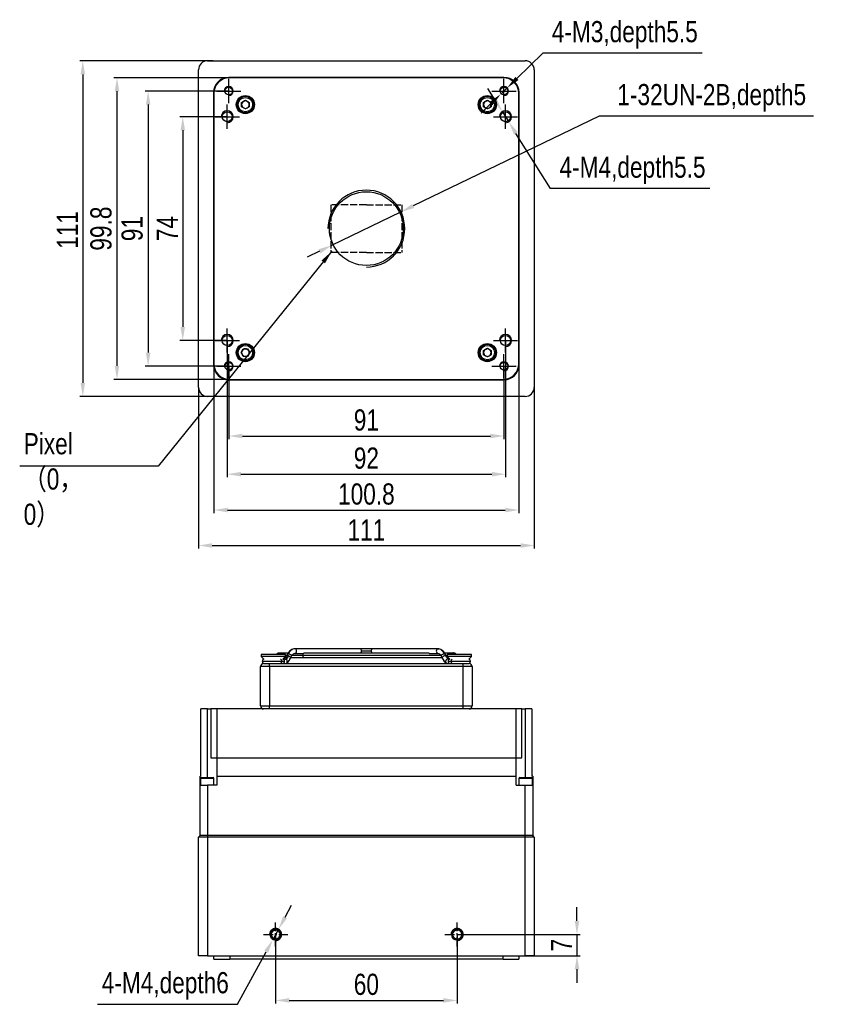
# Model space of a CAD drawing. Header units: millimetres. Extents: x 0 to 14391, y 0 to 1382.
# Tile 1 of 5: x 13737 to 14007, y 1042 to 1367. Entities that reach past the tile are written whole.
import ezdxf

# ---------------------------------------------------------------- set-up
doc = ezdxf.new("R2010")
doc.units = ezdxf.units.MM
for name, pattern in [('ACAD_ISO02W100', [15, 12, -3]), ('CENTER', [50.8, 31.75, -6.35, 6.35, -6.35]), ('CENTER2', [28.575, 19.05, -3.175, 3.175, -3.175])]:
    doc.linetypes.add(name, pattern=pattern)
doc.layers.get('0').update_dxf_attribs({"lineweight": 15})
for name, color, linetype, lineweight in [('粗实线', 7, 'Continuous', 50), ('细实线', 3, 'Continuous', 25), ('细点画线', 1, 'CENTER2', 25), ('细虚线', 2, 'ACAD_ISO02W100', 25)]:
    doc.layers.add(name, color=color, linetype=linetype, lineweight=lineweight)
doc.styles.add('iTek', font='txt', dxfattribs={"width": 0.8, "height": 7})
doc.dimstyles.new('iTek', dxfattribs={"dimscale": 0, "dimtxt": 7, "dimasz": 4.5, "dimexe": 1, "dimexo": 0, "dimgap": 1.5, "dimtad": 1, "dimtoh": 1, "dimdsep": 46, "dimtxsty": 'iTek', "dimcen": 4, "dimclrd": 256, "dimclre": 256, "dimclrt": 256, "dimazin": 2, "dimtfac": 1, "dimtmove": 0, "dimatfit": 3, "dimfxl": 1, "dimlwd": -1, "dimlwe": -1, "dimarcsym": 0})

# ---------------------------------------------------------------- blocks, each defined once
blk = doc.blocks.new('*D172')
at = {"layer": 'Defpoints', "color": 0}
for p in [(13896.54, 1336.84), (13898.66, 1333.46)]:
    blk.add_point(p, dxfattribs=at)
at = {"layer": '细实线'}
for p, q in [((13894.14, 1340.65), (13891.75, 1344.46)), ((13896.54, 1336.84), (13898.66, 1333.46)), ((13912.51, 1311.44), (13901.06, 1329.65)), ((13965.21, 1311.44), (13912.51, 1311.44))]:
    blk.add_line(p, q, dxfattribs=at)
for points in [[(13894.78, 1341.05), (13893.51, 1340.26), (13896.54, 1336.84)], [(13901.69, 1330.05), (13900.42, 1329.25), (13898.66, 1333.46)]]:
    blk.add_solid(points, dxfattribs=at)
at = {"layer": '细实线', "lineweight": 30, "insert": (13939.61, 1317.43), "char_height": 7, "attachment_point": 5, "style": 'iTek'}
blk.add_mtext('4-M4,depth5.5', dxfattribs=at)
blk = doc.blocks.new('*D173')
at = {"layer": 'Defpoints', "color": 0}
for p in [(13898.18, 1344.7), (13896.02, 1342.61)]:
    blk.add_point(p, dxfattribs=at)
at = {"layer": '细实线'}
for p, q in [((13909.95, 1356.14), (13901.4, 1347.83)), ((13962.65, 1356.14), (13909.95, 1356.14)), ((13896.02, 1342.61), (13898.18, 1344.7)), ((13892.8, 1339.47), (13889.57, 1336.33))]:
    blk.add_line(p, q, dxfattribs=at)
for points in [[(13900.88, 1348.37), (13901.92, 1347.3), (13898.18, 1344.7)], [(13892.27, 1340.01), (13893.32, 1338.93), (13896.02, 1342.61)]]:
    blk.add_solid(points, dxfattribs=at)
at = {"layer": '细实线', "insert": (13937.05, 1362.23), "char_height": 7, "attachment_point": 5, "style": 'iTek'}
blk.add_mtext('4-M3,depth5.5', dxfattribs=at)
blk = doc.blocks.new('*D174')
at = {"layer": 'Defpoints', "color": 0}
for p in [(13800.97, 1353.65), (13757.84, 1242.65), (13800.35, 1242.65)]:
    blk.add_point(p, dxfattribs=at)
at = {"layer": '细实线'}
for p, q in [((13800.97, 1353.65), (13756.84, 1353.65)), ((13757.84, 1349.15), (13757.84, 1247.15)), ((13800.35, 1242.65), (13756.84, 1242.65))]:
    blk.add_line(p, q, dxfattribs=at)
for points in [[(13757.09, 1349.15), (13758.59, 1349.15), (13757.84, 1353.65)], [(13757.09, 1247.15), (13758.59, 1247.15), (13757.84, 1242.65)]]:
    blk.add_solid(points, dxfattribs=at)
at = {"layer": '细实线', "insert": (13752.73, 1297.7), "char_height": 7, "attachment_point": 5, "rotation": 90, "style": 'iTek'}
blk.add_mtext('111', dxfattribs=at)
blk = doc.blocks.new('*D175')
at = {"layer": 'Defpoints', "color": 0}
for p in [(13806.1, 1343.65), (13779.44, 1252.65), (13806.1, 1252.65)]:
    blk.add_point(p, dxfattribs=at)
at = {"layer": '细实线'}
for p, q in [((13806.1, 1343.65), (13778.44, 1343.65)), ((13779.44, 1339.15), (13779.44, 1257.15)), ((13806.1, 1252.65), (13778.44, 1252.65))]:
    blk.add_line(p, q, dxfattribs=at)
for points in [[(13778.69, 1339.15), (13780.19, 1339.15), (13779.44, 1343.65)], [(13778.69, 1257.15), (13780.19, 1257.15), (13779.44, 1252.65)]]:
    blk.add_solid(points, dxfattribs=at)
at = {"layer": '细实线', "insert": (13774.17, 1298.15), "char_height": 7, "attachment_point": 5, "rotation": 90, "style": 'iTek'}
blk.add_mtext('91', dxfattribs=at)
blk = doc.blocks.new('*D176')
at = {"layer": 'Defpoints', "color": 0}
for p in [(13805.6, 1335.15), (13790.89, 1261.15), (13805.6, 1261.15)]:
    blk.add_point(p, dxfattribs=at)
at = {"layer": '细实线'}
for p, q in [((13805.6, 1335.15), (13789.89, 1335.15)), ((13790.89, 1330.65), (13790.89, 1265.65)), ((13805.6, 1261.15), (13789.89, 1261.15))]:
    blk.add_line(p, q, dxfattribs=at)
for points in [[(13790.14, 1330.65), (13791.64, 1330.65), (13790.89, 1335.15)], [(13790.14, 1265.65), (13791.64, 1265.65), (13790.89, 1261.15)]]:
    blk.add_solid(points, dxfattribs=at)
at = {"layer": '细实线', "insert": (13785.78, 1298.15), "char_height": 7, "attachment_point": 5, "rotation": 90, "style": 'iTek'}
blk.add_mtext('74', dxfattribs=at)
blk = doc.blocks.new('*D177')
at = {"layer": 'Defpoints', "color": 0}
for p in [(13806.4, 1348.05), (13769.14, 1248.25), (13806.4, 1248.25)]:
    blk.add_point(p, dxfattribs=at)
at = {"layer": '细实线'}
for p, q in [((13806.4, 1348.05), (13768.14, 1348.05)), ((13769.14, 1343.55), (13769.14, 1252.75)), ((13806.4, 1248.25), (13768.14, 1248.25))]:
    blk.add_line(p, q, dxfattribs=at)
for points in [[(13768.39, 1343.55), (13769.89, 1343.55), (13769.14, 1348.05)], [(13768.39, 1252.75), (13769.89, 1252.75), (13769.14, 1248.25)]]:
    blk.add_solid(points, dxfattribs=at)
at = {"layer": '细实线', "insert": (13763.88, 1298.15), "char_height": 7, "attachment_point": 5, "rotation": 90, "style": 'iTek'}
blk.add_mtext('99.8', dxfattribs=at)
blk = doc.blocks.new('*D178')
at = {"layer": 'Defpoints', "color": 0}
for p in [(13796.1, 1245.65), (13907.1, 1245.65), (13907.1, 1193.37)]:
    blk.add_point(p, dxfattribs=at)
at = {"layer": '细实线'}
for p, q in [((13796.1, 1245.65), (13796.1, 1192.37)), ((13907.1, 1245.65), (13907.1, 1192.37)), ((13800.6, 1193.37), (13902.6, 1193.37))]:
    blk.add_line(p, q, dxfattribs=at)
for points in [[(13800.6, 1194.12), (13800.6, 1192.62), (13796.1, 1193.37)], [(13902.6, 1194.12), (13902.6, 1192.62), (13907.1, 1193.37)]]:
    blk.add_solid(points, dxfattribs=at)
at = {"layer": '细实线', "insert": (13851.6, 1198.49), "char_height": 7, "attachment_point": 5, "style": 'iTek'}
blk.add_mtext('111', dxfattribs=at)
blk = doc.blocks.new('*D179')
at = {"layer": 'Defpoints', "color": 0}
for p in [(13805.6, 1261.15), (13897.6, 1261.15), (13897.6, 1216.95)]:
    blk.add_point(p, dxfattribs=at)
at = {"layer": '细实线'}
for p, q in [((13805.6, 1261.15), (13805.6, 1215.95)), ((13897.6, 1261.15), (13897.6, 1215.95)), ((13810.1, 1216.95), (13893.1, 1216.95))]:
    blk.add_line(p, q, dxfattribs=at)
for points in [[(13810.1, 1217.7), (13810.1, 1216.2), (13805.6, 1216.95)], [(13893.1, 1217.7), (13893.1, 1216.2), (13897.6, 1216.95)]]:
    blk.add_solid(points, dxfattribs=at)
at = {"layer": '细实线', "insert": (13851.6, 1222.22), "char_height": 7, "attachment_point": 5, "style": 'iTek'}
blk.add_mtext('92', dxfattribs=at)
blk = doc.blocks.new('*D180')
at = {"layer": 'Defpoints', "color": 0}
for p in [(13806.1, 1252.65), (13897.1, 1252.65), (13897.1, 1229.57)]:
    blk.add_point(p, dxfattribs=at)
at = {"layer": '细实线'}
for p, q in [((13806.1, 1252.65), (13806.1, 1228.57)), ((13897.1, 1252.65), (13897.1, 1228.57)), ((13810.6, 1229.57), (13892.6, 1229.57))]:
    blk.add_line(p, q, dxfattribs=at)
for points in [[(13810.6, 1230.32), (13810.6, 1228.82), (13806.1, 1229.57)], [(13892.6, 1230.32), (13892.6, 1228.82), (13897.1, 1229.57)]]:
    blk.add_solid(points, dxfattribs=at)
at = {"layer": '细实线', "insert": (13851.6, 1234.83), "char_height": 7, "attachment_point": 5, "style": 'iTek'}
blk.add_mtext('91', dxfattribs=at)
blk = doc.blocks.new('*D181')
at = {"layer": 'Defpoints', "color": 0}
for p in [(13801.2, 1253.45), (13902, 1253.45), (13902, 1205.1)]:
    blk.add_point(p, dxfattribs=at)
at = {"layer": '细实线'}
for p, q in [((13801.2, 1253.45), (13801.2, 1204.1)), ((13902, 1253.45), (13902, 1204.1)), ((13805.7, 1205.1), (13897.5, 1205.1))]:
    blk.add_line(p, q, dxfattribs=at)
for points in [[(13805.7, 1205.85), (13805.7, 1204.35), (13801.2, 1205.1)], [(13897.5, 1205.85), (13897.5, 1204.35), (13902, 1205.1)]]:
    blk.add_solid(points, dxfattribs=at)
at = {"layer": '细实线', "insert": (13851.6, 1210.35), "char_height": 7, "attachment_point": 5, "style": 'iTek'}
blk.add_mtext('100.8', dxfattribs=at)
blk = doc.blocks.new('*D188')
at = {"layer": 'Defpoints', "color": 0}
for p in [(13863.03, 1303.68), (13840.16, 1292.63)]:
    blk.add_point(p, dxfattribs=at)
at = {"layer": '细实线'}
for p, q in [((13928.55, 1335.33), (13867.09, 1305.63)), ((13999.4, 1335.33), (13928.55, 1335.33)), ((13840.16, 1292.63), (13863.03, 1303.68)), ((13836.11, 1290.67), (13832.06, 1288.71))]:
    blk.add_line(p, q, dxfattribs=at)
for points in [[(13866.76, 1306.31), (13867.41, 1304.96), (13863.03, 1303.68)], [(13835.79, 1291.34), (13836.44, 1289.99), (13840.16, 1292.63)]]:
    blk.add_solid(points, dxfattribs=at)
at = {"layer": '细实线', "insert": (13965.8, 1341.41), "char_height": 7, "attachment_point": 5, "style": 'iTek'}
blk.add_mtext('1-32UN-2B,depth5', dxfattribs=at)
blk = doc.blocks.new('*D191')
at = {"layer": 'Defpoints', "color": 0}
for p in [(13821.6, 1064.74), (13881.6, 1064.74), (13881.6, 1042.95)]:
    blk.add_point(p, dxfattribs=at)
at = {"layer": '细实线'}
for p, q in [((13821.6, 1064.74), (13821.6, 1041.95)), ((13881.6, 1064.74), (13881.6, 1041.95)), ((13826.1, 1042.95), (13877.1, 1042.95))]:
    blk.add_line(p, q, dxfattribs=at)
for points in [[(13826.1, 1043.7), (13826.1, 1042.2), (13821.6, 1042.95)], [(13877.1, 1043.7), (13877.1, 1042.2), (13881.6, 1042.95)]]:
    blk.add_solid(points, dxfattribs=at)
at = {"layer": '细实线', "insert": (13851.6, 1048.22), "char_height": 7, "attachment_point": 5, "style": 'iTek'}
blk.add_mtext('60', dxfattribs=at)
blk = doc.blocks.new('*D186')
at = {"layer": 'Defpoints', "color": 0}
for p in [(13881.6, 1064.74), (13881.6, 1057.74), (13921.24, 1057.74)]:
    blk.add_point(p, dxfattribs=at)
at = {"layer": '细实线'}
for p, q in [((13921.24, 1069.24), (13921.24, 1073.74)), ((13881.6, 1064.74), (13922.24, 1064.74)), ((13921.24, 1064.74), (13921.24, 1057.74)), ((13881.6, 1057.74), (13922.24, 1057.74)), ((13921.24, 1053.24), (13921.24, 1048.74))]:
    blk.add_line(p, q, dxfattribs=at)
for points in [[(13920.49, 1069.24), (13921.99, 1069.24), (13921.24, 1064.74)], [(13920.49, 1053.24), (13921.99, 1053.24), (13921.24, 1057.74)]]:
    blk.add_solid(points, dxfattribs=at)
at = {"layer": '细实线', "insert": (13916.13, 1061.24), "char_height": 7, "attachment_point": 5, "rotation": 90, "style": 'iTek'}
blk.add_mtext('7', dxfattribs=at)
blk = doc.blocks.new('*D187')
at = {"layer": 'Defpoints', "color": 0}
for p in [(13822.56, 1066.5), (13820.64, 1062.98)]:
    blk.add_point(p, dxfattribs=at)
at = {"layer": '细实线'}
for p, q in [((13824.72, 1070.44), (13826.87, 1074.39)), ((13822.56, 1066.5), (13820.64, 1062.98)), ((13808.99, 1041.66), (13818.48, 1059.04)), ((13762.72, 1041.66), (13808.99, 1041.66))]:
    blk.add_line(p, q, dxfattribs=at)
for points in [[(13824.06, 1070.8), (13825.37, 1070.09), (13822.56, 1066.5)], [(13817.83, 1059.39), (13819.14, 1058.68), (13820.64, 1062.98)]]:
    blk.add_solid(points, dxfattribs=at)
at = {"layer": '细实线', "insert": (13785.11, 1047.75), "char_height": 7, "attachment_point": 5, "style": 'iTek'}
blk.add_mtext('4-M4,depth6', dxfattribs=at)

msp = doc.modelspace()

# ---------------------------------------------------------------- linework, layer by layer
at = {"color": 7, "linetype": 'Continuous', "lineweight": 30}
for centre, radius in [((13806.1, 1343.651), 1.25), ((13897.1, 1343.651), 1.25), ((13805.6, 1335.151), 1.65), ((13897.6, 1335.151), 1.65), ((13805.6, 1261.151), 1.65), ((13897.6, 1261.151), 1.65), ((13806.1, 1252.651), 1.25), ((13897.1, 1252.651), 1.25)]:
    msp.add_circle(centre, radius, dxfattribs=at)
at = {"layer": '粗实线', "lineweight": 30}
for p, q in [((13799.1, 1353.651), (13904.1, 1353.651)), ((13796.1, 1245.651), (13796.1, 1350.651)), ((13897.1, 1348.151), (13806.1, 1348.151)), ((13896.8, 1348.051), (13806.4, 1348.051)), ((13907.1, 1350.651), (13907.1, 1245.651)), ((13801.1, 1343.151), (13801.1, 1253.151)), ((13801.2, 1342.851), (13801.2, 1253.451)), ((13902, 1253.451), (13902, 1342.851)), ((13902.1, 1253.151), (13902.1, 1343.151)), ((13810.35, 1339.873), (13811.6, 1340.595)), ((13810.35, 1338.43), (13810.35, 1339.873)), ((13811.6, 1337.708), (13810.35, 1338.43)), ((13811.6, 1340.595), (13812.85, 1339.873)), ((13812.85, 1338.43), (13811.6, 1337.708)), ((13812.85, 1339.873), (13812.85, 1338.43)), ((13890.35, 1339.873), (13891.6, 1340.595)), ((13890.35, 1338.43), (13890.35, 1339.873)), ((13891.6, 1337.708), (13890.35, 1338.43)), ((13891.6, 1340.595), (13892.85, 1339.873)), ((13892.85, 1338.43), (13891.6, 1337.708)), ((13892.85, 1339.873), (13892.85, 1338.43)), ((13810.156, 1257.151), (13810.878, 1258.401)), ((13810.878, 1255.901), (13810.156, 1257.151)), ((13810.878, 1258.401), (13812.321, 1258.401)), ((13812.321, 1258.401), (13813.043, 1257.151)), ((13813.043, 1257.151), (13812.321, 1255.901)), ((13890.35, 1257.873), (13891.6, 1258.595)), ((13890.35, 1256.43), (13890.35, 1257.873)), ((13891.6, 1258.595), (13892.85, 1257.873)), ((13892.85, 1257.873), (13892.85, 1256.43)), ((13812.321, 1255.901), (13810.878, 1255.901)), ((13891.6, 1255.708), (13890.35, 1256.43)), ((13892.85, 1256.43), (13891.6, 1255.708)), ((13806.1, 1248.151), (13897.1, 1248.151)), ((13806.4, 1248.251), (13896.8, 1248.251)), ((13904.1, 1242.651), (13799.1, 1242.651)), ((13849.478, 1159.21), (13827.962, 1159.21)), ((13875.237, 1159.21), (13853.721, 1159.21)), ((13875.548, 1159.184), (13875.139, 1159.197)), ((13816.83, 1157.31), (13816.83, 1156.63)), ((13823.946, 1157.31), (13816.83, 1157.31)), ((13816.83, 1156.63), (13817.699, 1155.761)), ((13823.946, 1156.63), (13816.83, 1156.63)), ((13825.76, 1157.81), (13822.6, 1157.81)), ((13824.87, 1157.31), (13823.946, 1157.31)), ((13824.87, 1156.63), (13823.946, 1156.63)), ((13824.049, 1155.81), (13824.87, 1156.63)), ((13824.733, 1155.81), (13824.05, 1155.81)), ((13824.55, 1156.31), (13824.834, 1156.31)), ((13824.733, 1155.81), (13824.97, 1155.769)), ((13824.87, 1156.63), (13824.87, 1157.31)), ((13824.87, 1157.06), (13825.33, 1157.06)), ((13825.545, 1157.498), (13825.216, 1156.827)), ((13826.563, 1156.167), (13826.551, 1156.147)), ((13826.563, 1156.167), (13826.892, 1156.838)), ((13826.633, 1156.31), (13831.094, 1156.31)), ((13827.026, 1157.06), (13830.563, 1157.06)), ((13827.962, 1157.71), (13828.065, 1157.724)), ((13827.962, 1157.71), (13830.829, 1157.71)), ((13830.563, 1157.06), (13876.214, 1157.06)), ((13831.094, 1156.31), (13876.566, 1156.31)), ((13871.841, 1157.81), (13831.358, 1157.81)), ((13853.191, 1158.46), (13850.009, 1158.46)), ((13872.37, 1157.71), (13875.237, 1157.71)), ((13876.307, 1156.838), (13876.636, 1156.167)), ((13876.31, 1156.833), (13876.307, 1156.838)), ((13876.636, 1156.167), (13876.648, 1156.147)), ((13876.648, 1156.147), (13876.636, 1156.167)), ((13877.984, 1156.827), (13877.655, 1157.498)), ((13877.869, 1157.06), (13878.33, 1157.06)), ((13877.991, 1156.808), (13877.972, 1156.846)), ((13878.199, 1156.49), (13877.996, 1156.785)), ((13878.302, 1156.39), (13878.199, 1156.49)), ((13878.33, 1157.31), (13878.33, 1156.63)), ((13885.446, 1157.31), (13878.33, 1157.31)), ((13878.33, 1156.63), (13879.15, 1155.81)), ((13885.446, 1156.63), (13878.33, 1156.63)), ((13878.347, 1156.31), (13878.65, 1156.31)), ((13879.15, 1155.81), (13878.531, 1155.81)), ((13886.37, 1157.31), (13885.446, 1157.31)), ((13886.37, 1156.63), (13885.446, 1156.63)), ((13885.5, 1155.761), (13886.37, 1156.63)), ((13886.37, 1156.63), (13886.37, 1157.31)), ((13816.6, 1140.31), (13816.6, 1153.31)), ((13819.6, 1153.31), (13816.6, 1153.31)), ((13823.594, 1155.06), (13817.193, 1155.06)), ((13817.6, 1154.31), (13819.6, 1154.31)), ((13819.6, 1153.31), (13819.6, 1154.31)), ((13819.6, 1154.31), (13883.6, 1154.31)), ((13819.6, 1153.31), (13819.6, 1140.31)), ((13883.6, 1153.31), (13819.6, 1153.31)), ((13877.027, 1155.554), (13877.093, 1155.489)), ((13878.454, 1154.31), (13878.499, 1154.311)), ((13886.006, 1155.06), (13879.605, 1155.06)), ((13883.6, 1153.31), (13883.6, 1154.31)), ((13883.6, 1154.31), (13885.6, 1154.31)), ((13886.6, 1153.31), (13883.6, 1153.31)), ((13883.6, 1140.31), (13883.6, 1153.31)), ((13886.6, 1153.31), (13886.6, 1140.31)), ((13816.6, 1140.31), (13819.6, 1140.31)), ((13819.6, 1140.31), (13883.6, 1140.31)), ((13819.6, 1139.31), (13819.6, 1140.31)), ((13883.6, 1140.31), (13886.6, 1140.31)), ((13883.6, 1139.31), (13883.6, 1140.31)), ((13796.9, 1117.11), (13796.9, 1139.31)), ((13799.1, 1139.31), (13796.9, 1139.31)), ((13799.1, 1139.31), (13800.177, 1139.31)), ((13799.1, 1116.61), (13799.1, 1139.31)), ((13800.177, 1139.31), (13800.177, 1123.11)), ((13802.1, 1139.31), (13800.177, 1139.31)), ((13901.1, 1139.31), (13802.1, 1139.31)), ((13802.1, 1139.31), (13802.1, 1123.11)), ((13901.1, 1123.11), (13901.1, 1139.31)), ((13903.023, 1139.31), (13901.1, 1139.31)), ((13903.023, 1123.11), (13903.023, 1139.31)), ((13903.023, 1139.31), (13904.1, 1139.31)), ((13906.3, 1139.31), (13904.1, 1139.31)), ((13904.1, 1139.31), (13904.1, 1116.61)), ((13906.3, 1139.31), (13906.3, 1117.11)), ((13800.177, 1123.11), (13802.1, 1123.11)), ((13802.1, 1123.11), (13901.1, 1123.11)), ((13802.1, 1123.11), (13802.1, 1117.11)), ((13901.1, 1117.11), (13901.1, 1123.11)), ((13901.1, 1123.11), (13903.023, 1123.11)), ((13796.9, 1117.11), (13796.6, 1117.11)), ((13796.6, 1114.11), (13796.6, 1117.11)), ((13802.1, 1117.11), (13901.1, 1117.11)), ((13802.1, 1117.11), (13802.1, 1114.11)), ((13901.1, 1114.11), (13901.1, 1117.11)), ((13906.6, 1117.11), (13906.3, 1117.11)), ((13906.6, 1117.11), (13906.6, 1114.11)), ((13796.6, 1097.46), (13796.6, 1114.11)), ((13796.6, 1114.11), (13799.1, 1114.11)), ((13796.7, 1116.298), (13796.7, 1114.11)), ((13801.028, 1116.298), (13796.7, 1116.298)), ((13797.012, 1116.61), (13800.739, 1116.61)), ((13799.1, 1114.11), (13799.1, 1097.46)), ((13802.1, 1114.11), (13799.1, 1114.11)), ((13800.739, 1116.61), (13800.887, 1116.61)), ((13801.2, 1116.298), (13801.028, 1116.298)), ((13801.2, 1114.11), (13801.2, 1116.298)), ((13901.1, 1114.11), (13904.1, 1114.11)), ((13902, 1116.298), (13902, 1114.11)), ((13906.5, 1116.298), (13902, 1116.298)), ((13902.312, 1116.61), (13906.187, 1116.61)), ((13904.1, 1097.46), (13904.1, 1114.11)), ((13904.1, 1114.11), (13906.6, 1114.11)), ((13906.5, 1114.11), (13906.5, 1116.298)), ((13906.6, 1114.11), (13906.6, 1097.46)), ((13796.6, 1097.46), (13796.1, 1096.96)), ((13799.1, 1097.46), (13796.6, 1097.46)), ((13904.1, 1097.46), (13799.1, 1097.46)), ((13799.1, 1097.46), (13799.1, 1096.96)), ((13906.6, 1097.46), (13904.1, 1097.46)), ((13904.1, 1096.96), (13904.1, 1097.46)), ((13907.1, 1096.96), (13906.6, 1097.46)), ((13796.1, 1057.74), (13796.1, 1096.96)), ((13799.1, 1096.96), (13796.1, 1096.96)), ((13799.1, 1096.96), (13799.1, 1057.74)), ((13904.1, 1096.96), (13799.1, 1096.96)), ((13907.1, 1096.96), (13904.1, 1096.96)), ((13904.1, 1057.74), (13904.1, 1096.96)), ((13907.1, 1096.96), (13907.1, 1057.74)), ((13799.1, 1057.74), (13796.1, 1057.74)), ((13799.1, 1057.74), (13904.1, 1057.74)), ((13801.2, 1056.54), (13801.2, 1057.74)), ((13801.2, 1056.54), (13806.4, 1056.54)), ((13806.4, 1057.74), (13806.4, 1056.54)), ((13896.8, 1056.54), (13806.4, 1056.54)), ((13896.8, 1056.54), (13896.8, 1057.74)), ((13896.8, 1056.54), (13902, 1056.54)), ((13902, 1057.74), (13902, 1056.54)), ((13907.1, 1057.74), (13904.1, 1057.74))]:
    msp.add_line(p, q, dxfattribs=at)
at = {"layer": '粗实线', "lineweight": 30, "flags": 128}
for points in [[(13827.962, 1159.21), (13827.643, 1159.183), (13827.589, 1159.173)], [(13828.065, 1157.724), (13828.165, 1157.767), (13828.337, 1157.93), (13828.452, 1158.173), (13828.492, 1158.46), (13828.452, 1158.747), (13828.337, 1158.99), (13828.165, 1159.153), (13827.962, 1159.21)], [(13875.237, 1159.21), (13875.034, 1159.153), (13874.862, 1158.99), (13874.747, 1158.747), (13874.707, 1158.46), (13874.747, 1158.173), (13874.862, 1157.93), (13875.034, 1157.767), (13875.237, 1157.71)], [(13875.237, 1159.21), (13875.556, 1159.183), (13875.611, 1159.173)], [(13825.837, 1156.846), (13825.579, 1156.914), (13825.368, 1156.918), (13825.237, 1156.857), (13825.218, 1156.831)], [(13825.545, 1157.498), (13825.612, 1157.563), (13825.782, 1157.596)], [(13825.782, 1157.596), (13826.018, 1157.563), (13826.285, 1157.47), (13826.541, 1157.332), (13826.748, 1157.168), (13826.875, 1157.005), (13826.901, 1156.866), (13826.892, 1156.838)], [(13826.563, 1156.168), (13826.574, 1156.251), (13826.502, 1156.404), (13826.336, 1156.57), (13826.103, 1156.726), (13825.837, 1156.846)], [(13826.172, 1155.553), (13826.323, 1155.757), (13826.551, 1156.147)], [(13876.307, 1156.838), (13876.298, 1156.866), (13876.324, 1157.005), (13876.451, 1157.168), (13876.658, 1157.332), (13876.914, 1157.47), (13877.181, 1157.563), (13877.417, 1157.596)], [(13877.972, 1156.846), (13877.851, 1156.914), (13877.648, 1156.918), (13877.394, 1156.857), (13877.127, 1156.742), (13876.887, 1156.59), (13876.712, 1156.423), (13876.629, 1156.268), (13876.636, 1156.167)], [(13877.417, 1157.596), (13877.587, 1157.563), (13877.655, 1157.498)], [(13877.972, 1156.846), (13878.108, 1156.612), (13878.187, 1156.505)]]:
    msp.add_lwpolyline(points, dxfattribs=at)
at = {"layer": '粗实线', "lineweight": 30}
for centre, radius in [((13806.1, 1343.651), 1.25), ((13806.1, 1343.651), 1.25), ((13806.1, 1343.651), 1.25), ((13897.1, 1343.651), 1.25), ((13897.1, 1343.651), 1.25), ((13897.1, 1343.651), 1.25), ((13811.6, 1339.151), 3), ((13811.6, 1339.151), 2.75), ((13811.6, 1339.151), 2.375), ((13891.6, 1339.151), 3), ((13891.6, 1339.151), 2.75), ((13891.6, 1339.151), 2.375), ((13805.6, 1335.151), 1.65), ((13805.6, 1335.151), 1.65), ((13805.6, 1335.151), 1.65), ((13897.6, 1335.151), 1.65), ((13897.6, 1335.151), 1.65), ((13897.6, 1335.151), 1.65), ((13851.6, 1298.151), 12.2), ((13805.6, 1261.151), 1.65), ((13805.6, 1261.151), 1.65), ((13805.6, 1261.151), 1.65), ((13811.6, 1257.151), 3), ((13891.6, 1257.151), 3), ((13897.6, 1261.151), 1.65), ((13897.6, 1261.151), 1.65), ((13897.6, 1261.151), 1.65), ((13811.6, 1257.151), 2.75), ((13811.6, 1257.151), 2.375), ((13891.6, 1257.151), 2.75), ((13891.6, 1257.151), 2.375), ((13806.1, 1252.651), 1.25), ((13806.1, 1252.651), 1.25), ((13806.1, 1252.651), 1.25), ((13897.1, 1252.651), 1.25), ((13897.1, 1252.651), 1.25), ((13897.1, 1252.651), 1.25), ((13821.6, 1064.74), 1.65), ((13881.6, 1064.74), 1.65)]:
    msp.add_circle(centre, radius, dxfattribs=at)
at = {"layer": '粗实线', "color": 7, "linetype": 'Continuous', "lineweight": 30}
msp.add_circle((13806.1, 1343.651), 1.25, dxfattribs=at)
at = {"layer": '粗实线'}
for centre in [(13821.6, 1064.74), (13881.6, 1064.74)]:
    msp.add_circle(centre, 1.65, dxfattribs=at)
at = {"layer": '粗实线', "lineweight": 30}
for centre, radius, start, end in [((13799.1, 1350.651), 3, 90, 180), ((13904.1, 1350.651), 3, 0, 90), ((13806.1, 1343.151), 5, 90, 180), ((13806.4, 1342.851), 5.2, 90, 180), ((13896.8, 1342.851), 5.2, 0, 90), ((13897.1, 1343.151), 5, 0, 90), ((13811.6, 1339.151), 1.25, 120, 180), ((13811.6, 1339.151), 1.25, 180, 240), ((13811.6, 1339.151), 1.25, 60, 120), ((13811.6, 1339.151), 1.25, 0, 60), ((13811.6, 1339.151), 1.25, 300, 0), ((13891.6, 1339.151), 1.25, 120, 180), ((13891.6, 1339.151), 1.25, 180, 240), ((13891.6, 1339.151), 1.25, 60, 120), ((13891.6, 1339.151), 1.25, 0, 60), ((13891.6, 1339.151), 1.25, 300, 0), ((13811.6, 1339.151), 1.25, 240, 300), ((13891.6, 1339.151), 1.25, 240, 300), ((13811.6, 1257.151), 1.25, 150, 210), ((13811.6, 1257.151), 1.25, 90, 150), ((13811.6, 1257.151), 1.25, 30, 90), ((13811.6, 1257.151), 1.25, 330, 30), ((13891.6, 1257.151), 1.25, 120, 180), ((13891.6, 1257.151), 1.25, 180, 240), ((13891.6, 1257.151), 1.25, 60, 120), ((13891.6, 1257.151), 1.25, 0, 60), ((13891.6, 1257.151), 1.25, 300, 0), ((13811.6, 1257.151), 1.25, 210, 270), ((13811.6, 1257.151), 1.25, 270, 330), ((13891.6, 1257.151), 1.25, 240, 300), ((13806.1, 1253.151), 5, 180, 270), ((13806.4, 1253.451), 5.2, 180, 270), ((13896.8, 1253.451), 5.2, 270, 0), ((13897.1, 1253.151), 5, 270, 0), ((13799.1, 1245.651), 3, 180, 270), ((13904.1, 1245.651), 3, 270, 0), ((13828.325, 1156.506), 2.766, 105.43808, 156.81037), ((13849.346, 1158.554), 0.67, 351.95029, 78.57888), ((13853.853, 1158.554), 0.669, 101.42117, 188.05004), ((13874.874, 1156.506), 2.766, 23.18957, 74.56192), ((13823.824, 1155.071), 0.741, 359.13839, 79.53931), ((13823.497, 1157.726), 1.947, 288.68522, 313.36615), ((13824.072, 1157.379), 1.844, 299.15283, 343.19955), ((13849.18, 1158.419), 0.829, 312.71988, 2.80514), ((13854.019, 1158.419), 0.829, 177.19423, 227.28075), ((13879.471, 1157.532), 3.144, 206.12823, 238.68813), ((13878.544, 1155.073), 0.738, 91.00957, 180.97622), ((13879.375, 1155.071), 0.741, 100.461, 180.86148), ((13817.6, 1153.31), 1, 90, 180), ((13823.827, 1155.048), 0.738, 271.4202, 0.97116), ((13824.711, 1155.062), 0.753, 271.7026, 69.83225), ((13878.544, 1155.047), 0.738, 179.02378, 268.99043), ((13879.367, 1155.043), 0.733, 178.69425, 269.3399), ((13885.6, 1153.31), 1, 0, 90), ((13817.6, 1140.31), 1, 180, 270), ((13885.6, 1140.31), 1, 270, 0), ((13797.012, 1116.298), 0.312, 90, 180), ((13800.887, 1116.298), 0.312, 0, 90), ((13902.312, 1116.298), 0.313, 90, 180), ((13906.187, 1116.298), 0.312, 0, 90)]:
    msp.add_arc(centre, radius, start, end, dxfattribs=at)
for points, knots in [([(13827.651, 1159.184), (13827.409, 1159.126), (13826.939, 1159.013), (13826.164, 1158.489), (13825.784, 1157.882), (13825.545, 1157.499)], [0, 0, 0, 0, 0.2825095, 0.548111, 1, 1, 1, 1]), ([(13853.721, 1159.21), (13853.426, 1159.21), (13852.972, 1159.21), (13852.213, 1159.21), (13851.6, 1159.21), (13850.986, 1159.21), (13850.228, 1159.21), (13849.773, 1159.21), (13849.478, 1159.21)], [0, 0, 0, 0, 0.2394567, 0.3683602, 0.4999996, 0.631639, 0.7605433, 1, 1, 1, 1]), ([(13877.654, 1157.499), (13877.415, 1157.882), (13877.035, 1158.489), (13876.26, 1159.013), (13875.79, 1159.126), (13875.548, 1159.184)], [0, 0, 0, 0, 0.4518891, 0.7174903, 1, 1, 1, 1]), ([(13822.6, 1157.81), (13822.5, 1157.798), (13822.293, 1157.773), (13822.028, 1157.588), (13821.941, 1157.399), (13821.899, 1157.31)], [0, 0, 0, 0, 0.3252502, 0.6810881, 1, 1, 1, 1]), ([(13824.815, 1156.31), (13824.779, 1156.273), (13824.645, 1156.137), (13824.423, 1156.006), (13824.228, 1155.948), (13824.171, 1155.932)], [0, 0, 0, 0, 0.2074661, 0.7707334, 1, 1, 1, 1]), ([(13825.215, 1156.826), (13825.107, 1156.618), (13824.902, 1156.223), (13824.67, 1155.898), (13824.647, 1155.844), (13824.636, 1155.819)], [0, 0, 0, 0, 0.3783806, 0.7180589, 1, 1, 1, 1]), ([(13824.745, 1154.31), (13824.88, 1154.33), (13825.186, 1154.376), (13825.612, 1154.705), (13826.091, 1155.278), (13826.401, 1155.862), (13826.563, 1156.168)], [0, 0, 0, 0, 0.1843335, 0.4181054, 0.6950479, 1, 1, 1, 1]), ([(13826.891, 1156.838), (13827.033, 1157.066), (13827.26, 1157.432), (13827.687, 1157.693), (13827.933, 1157.713), (13828.06, 1157.723)], [0, 0, 0, 0, 0.4439348, 0.7124743, 1, 1, 1, 1]), ([(13830.829, 1157.71), (13830.784, 1157.665), (13830.684, 1157.565), (13830.583, 1157.332), (13830.57, 1157.148), (13830.563, 1157.06)], [0, 0, 0, 0, 0.29893202, 0.6615846, 1, 1, 1, 1]), ([(13830.563, 1157.06), (13830.57, 1156.972), (13830.583, 1156.788), (13830.697, 1156.53), (13830.874, 1156.362), (13831.026, 1156.29), (13831.096, 1156.311), (13831.097, 1156.311)], [0, 0, 0, 0, 0.2251015, 0.4663314, 0.7426405, 0.9951947, 1, 1, 1, 1]), ([(13831.366, 1157.808), (13831.361, 1157.809), (13831.331, 1157.813), (13831.25, 1157.8), (13831.133, 1157.771), (13831.012, 1157.737), (13830.908, 1157.714), (13830.853, 1157.711), (13830.829, 1157.71)], [0, 0, 0, 0, 0.0390562, 0.2421081, 0.4467166, 0.6471133, 0.8442269, 1, 1, 1, 1]), ([(13872.37, 1157.71), (13872.339, 1157.712), (13872.275, 1157.716), (13872.158, 1157.745), (13872.038, 1157.779), (13871.927, 1157.804), (13871.851, 1157.814), (13871.824, 1157.809), (13871.82, 1157.808)], [0, 0, 0, 0, 0.1944568, 0.389002, 0.5811162, 0.7721445, 0.9669664, 1, 1, 1, 1]), ([(13875.139, 1157.723), (13875.266, 1157.713), (13875.512, 1157.693), (13875.939, 1157.432), (13876.166, 1157.066), (13876.308, 1156.838)], [0, 0, 0, 0, 0.2875261, 0.5560653, 1, 1, 1, 1]), ([(13876.636, 1156.168), (13876.78, 1155.893), (13877.064, 1155.353), (13877.522, 1154.77), (13877.977, 1154.39), (13878.301, 1154.336), (13878.454, 1154.31)], [0, 0, 0, 0, 0.27339316, 0.53773705, 0.7823968, 1, 1, 1, 1]), ([(13881.3, 1157.31), (13881.258, 1157.399), (13881.17, 1157.588), (13880.911, 1157.773), (13879.796, 1157.907), (13880.873, 1157.769), (13880.116, 1157.821), (13879.703, 1157.807), (13878.932, 1157.811), (13878.163, 1157.81), (13877.611, 1157.81), (13877.427, 1157.81)], [0, 0, 0, 0, 0.0199456, 0.042201, 0.0625431, 0.232988, 0.4034327, 0.5738776, 0.7443224, 0.9147672, 1, 1, 1, 1]), ([(13879.028, 1155.932), (13878.971, 1155.948), (13878.776, 1156.006), (13878.523, 1156.16), (13878.364, 1156.325), (13878.302, 1156.39)], [0, 0, 0, 0, 0.1986545, 0.6867279, 1, 1, 1, 1]), ([(13817.699, 1155.761), (13817.683, 1155.758), (13817.56, 1155.736), (13817.372, 1155.572), (13817.201, 1155.297), (13817.198, 1155.086), (13817.196, 1154.985)], [0, 0, 0, 0, 0.0484426, 0.3749875, 0.7015297, 1, 1, 1, 1]), ([(13817.196, 1155.135), (13817.198, 1155.035), (13817.202, 1154.824), (13817.37, 1154.542), (13817.634, 1154.346), (13817.843, 1154.322), (13817.943, 1154.31)], [0, 0, 0, 0, 0.2387674, 0.499998, 0.7612342, 1, 1, 1, 1]), ([(13823.594, 1155.06), (13823.588, 1154.972), (13823.574, 1154.788), (13823.461, 1154.531), (13823.283, 1154.361), (13823.127, 1154.29), (13823.052, 1154.313), (13823.047, 1154.315)], [0, 0, 0, 0, 0.2214731, 0.4588031, 0.7306566, 0.9791344, 1, 1, 1, 1]), ([(13823.19, 1155.774), (13823.217, 1155.768), (13823.32, 1155.746), (13823.46, 1155.583), (13823.574, 1155.333), (13823.588, 1155.149), (13823.594, 1155.06)], [0, 0, 0, 0, 0.1169556, 0.4455053, 0.7323417, 1, 1, 1, 1]), ([(13824.565, 1155.06), (13824.443, 1155.06), (13824.224, 1155.06), (13823.787, 1155.06), (13823.594, 1155.06)], [0, 0, 0, 0, 0.5600006, 1, 1, 1, 1]), ([(13879.605, 1155.06), (13879.364, 1155.06), (13878.933, 1155.06), (13878.725, 1155.06), (13878.634, 1155.06)], [0, 0, 0, 0, 0.5599996, 1, 1, 1, 1]), ([(13880.009, 1155.774), (13879.982, 1155.768), (13879.879, 1155.746), (13879.739, 1155.583), (13879.625, 1155.333), (13879.611, 1155.149), (13879.605, 1155.06)], [0, 0, 0, 0, 0.1169547, 0.4455032, 0.7323405, 1, 1, 1, 1]), ([(13879.605, 1155.06), (13879.611, 1154.972), (13879.625, 1154.788), (13879.739, 1154.53), (13879.916, 1154.362), (13880.069, 1154.29), (13880.139, 1154.311), (13880.141, 1154.312)], [0, 0, 0, 0, 0.2244476, 0.4649648, 0.7404673, 0.9922808, 1, 1, 1, 1]), ([(13885.256, 1154.31), (13885.356, 1154.322), (13885.565, 1154.346), (13885.829, 1154.542), (13885.998, 1154.824), (13886.001, 1155.035), (13886.003, 1155.135)], [0, 0, 0, 0, 0.2387703, 0.5000032, 0.7612329, 1, 1, 1, 1]), ([(13886.003, 1154.985), (13886.001, 1155.086), (13885.998, 1155.297), (13885.827, 1155.572), (13885.639, 1155.736), (13885.516, 1155.758), (13885.5, 1155.761)], [0, 0, 0, 0, 0.2984696, 0.6250103, 0.9515507, 1, 1, 1, 1])]:
    msp.add_open_spline(points, degree=3, knots=knots, dxfattribs=at)
at = {"layer": '细实线'}
for centre, radius in [((13806.1, 1343.651), 1.5), ((13897.1, 1343.651), 1.5), ((13805.6, 1335.151), 2), ((13897.6, 1335.151), 2), ((13851.6, 1298.151), 12.7), ((13805.6, 1261.151), 2), ((13897.6, 1261.151), 2), ((13806.1, 1252.651), 1.5), ((13897.1, 1252.651), 1.5)]:
    msp.add_arc(centre, radius, 270, 180, dxfattribs=at)
at = {"layer": '细实线', "linetype": 'CENTER'}
for centre in [(13821.6, 1064.74), (13881.6, 1064.74)]:
    msp.add_arc(centre, 2, 270, 180, dxfattribs=at)
at = {"layer": '细点画线'}
for p, q in [((13806.1, 1339.651), (13806.1, 1347.651)), ((13897.1, 1339.651), (13897.1, 1347.651)), ((13802.1, 1343.651), (13810.1, 1343.651)), ((13893.1, 1343.651), (13901.1, 1343.651)), ((13805.6, 1331.151), (13805.6, 1339.151)), ((13897.6, 1331.151), (13897.6, 1339.151)), ((13801.6, 1335.151), (13809.6, 1335.151)), ((13893.6, 1335.151), (13901.6, 1335.151)), ((13805.6, 1257.151), (13805.6, 1265.151)), ((13897.6, 1257.151), (13897.6, 1265.151)), ((13801.6, 1261.151), (13809.6, 1261.151)), ((13893.6, 1261.151), (13901.6, 1261.151)), ((13806.1, 1248.651), (13806.1, 1256.651)), ((13897.1, 1248.651), (13897.1, 1256.651)), ((13802.1, 1252.651), (13810.1, 1252.651)), ((13893.1, 1252.651), (13901.1, 1252.651))]:
    msp.add_line(p, q, dxfattribs=at)
at = {"layer": '细点画线', "linetype": 'CENTER', "ltscale": 0.1}
for p, q in [((13821.6, 1060.74), (13821.6, 1068.74)), ((13881.6, 1060.74), (13881.6, 1068.74)), ((13817.6, 1064.74), (13825.6, 1064.74)), ((13877.6, 1064.74), (13885.6, 1064.74))]:
    msp.add_line(p, q, dxfattribs=at)
at = {"layer": '细虚线', "ltscale": 0.2}
for p, q in [((13851.6, 1306.001), (13839.84, 1306.001)), ((13839.84, 1306.001), (13839.84, 1290.301)), ((13851.6, 1306.001), (13863.36, 1306.001)), ((13863.36, 1306.001), (13863.36, 1290.301)), ((13851.6, 1290.301), (13839.84, 1290.301)), ((13851.6, 1290.301), (13863.36, 1290.301))]:
    msp.add_line(p, q, dxfattribs=at)

# ---------------------------------------------------------------- texts
at = {"layer": '细实线', "color": 1, "linetype": 'CENTER', "lineweight": 30, "insert": (13738.284, 1230.527), "char_height": 7, "width": 15.87985, "attachment_point": 1, "style": 'iTek'}
msp.add_mtext('Pixel{\\fSimSun|b0|i0|c134|p2;（}0{\\fSimSun|b0|i0|c134|p2;，}0{\\fSimSun|b0|i0|c134|p2;）}', dxfattribs=at)

# ---------------------------------------------------------------- dimensions: what is measured, and where the dimension line sits
at = {"layer": '细实线'}
for p1, p2, text, override, picture, middle in [((13896.024, 1342.606), (13898.175, 1344.697), '4-M3,depth5.5', {"dimscale": 1}, '*D173', (13937.052, 1356.143)), ((13840.164, 1292.627), (13863.035, 1303.676), '1-32UN-2B,depth5', {"dimscale": 1}, '*D188', (13965.803, 1335.329)), ((13822.558, 1066.495), (13820.641, 1062.985), '4-M4,depth6', {"dimscale": 1, "dimtmove": 1}, '*D187', (13808.993, 1041.658))]:
    dim = msp.add_diameter_dim_2p(p1=p1, p2=p2, text=text, dimstyle='iTek', override=override, dxfattribs=at)
    dim.commit()
    dim.dimension.update_dxf_attribs({"geometry": picture, "text_midpoint": middle, "dimtype": 163})
for base, p1, p2, picture, middle in [((13757.843, 1242.651), (13800.971, 1353.651), (13800.348, 1242.651), '*D174', (13757.843, 1297.705)), ((13769.141, 1248.251), (13806.4, 1348.051), (13806.4, 1248.251), '*D177', (13769.141, 1298.151)), ((13779.438, 1252.651), (13806.1, 1343.651), (13806.1, 1252.651), '*D175', (13779.438, 1298.151)), ((13790.893, 1261.151), (13805.6, 1335.151), (13805.6, 1261.151), '*D176', (13790.893, 1298.151)), ((13921.243, 1057.74), (13881.6, 1064.74), (13881.6, 1057.74), '*D186', (13921.243, 1061.24))]:
    dim = msp.add_linear_dim(base=base, p1=p1, p2=p2, angle=90, dimstyle='iTek', override={"dimscale": 1}, dxfattribs=at)
    dim.commit()
    dim.dimension.update_dxf_attribs({"geometry": picture, "text_midpoint": middle, "dimtype": 160})
at = {"layer": '细实线', "lineweight": 30}
dim = msp.add_diameter_dim_2p(p1=(13896.535, 1336.845), p2=(13898.664, 1333.458), text='4-M4,depth5.5', dimstyle='iTek', override={"dimscale": 1}, dxfattribs=at)
dim.commit()
dim.dimension.update_dxf_attribs({"geometry": '*D172', "text_midpoint": (13939.608, 1311.436), "dimtype": 163})
at = {"layer": '细实线'}
for base, p1, p2, picture, middle in [((13897.6, 1216.95), (13805.6, 1261.151), (13897.6, 1261.151), '*D179', (13851.6, 1216.95)), ((13902, 1205.097), (13801.2, 1253.451), (13902, 1253.451), '*D181', (13851.6, 1205.097)), ((13897.1, 1229.568), (13806.1, 1252.651), (13897.1, 1252.651), '*D180', (13851.6, 1229.568)), ((13907.1, 1193.371), (13796.1, 1245.651), (13907.1, 1245.651), '*D178', (13851.6, 1193.371)), ((13881.6, 1042.949), (13821.6, 1064.74), (13881.6, 1064.74), '*D191', (13851.6, 1042.949))]:
    dim = msp.add_linear_dim(base=base, p1=p1, p2=p2, dimstyle='iTek', override={"dimscale": 1}, dxfattribs=at)
    dim.commit()
    dim.dimension.update_dxf_attribs({"geometry": picture, "text_midpoint": middle, "dimtype": 160})

# ---------------------------------------------------------------- leaders
at = {"layer": '细实线', "color": 1}
msp.add_leader([(13840.162, 1290.643), (13782.775, 1219.552), (13736.967, 1219.552)], dimstyle='iTek', override={"dimscale": 1, "dimtad": 0}, dxfattribs=at)

doc.saveas('drawing.dxf')
